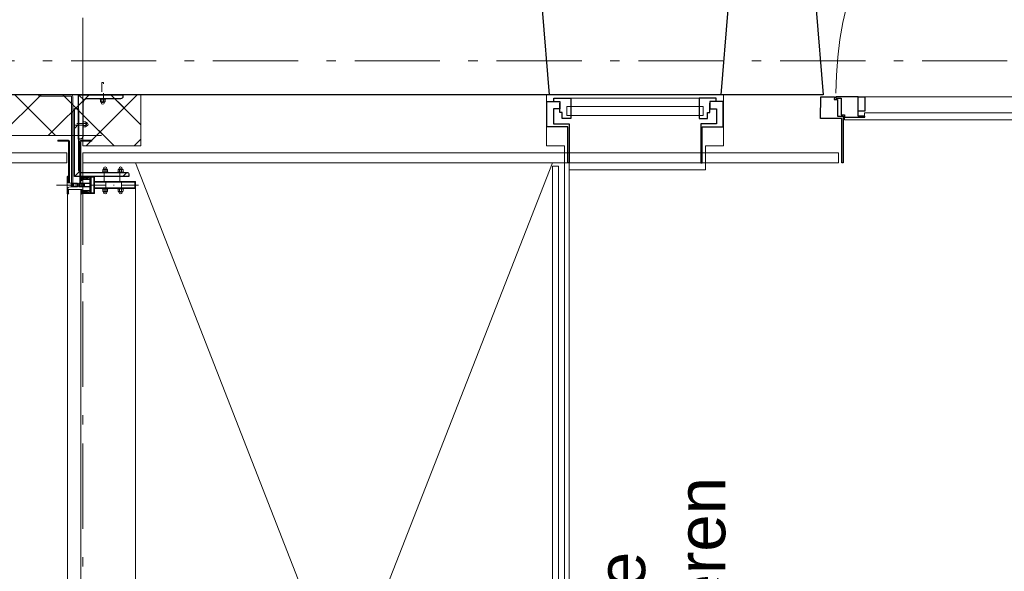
# Model space of a CAD drawing. Header units: millimetres. Extents: x 164327 to 368283, y 131426 to 274001.
# Tile 98 of 160: x 316542 to 319434, y 225384 to 227003. Entities that reach past the tile are written whole.
import ezdxf

# ---------------------------------------------------------------- set-up
doc = ezdxf.new("R2010")
doc.units = ezdxf.units.MM
doc.header["$LTSCALE"] = 400
for name, pattern in [('STYLE_06', [1.041641, 0.625, -0.208282, 0.069427, -0.138931]), ('STYLE_15', [0.240945, 0.11811, -0.059055, 0.004724, -0.059055]), ('STYLE_16', [0.177165, 0.11811, -0.059055]), ('STYLE_21', [0.138889, 0.069444, -0.069444])]:
    doc.linetypes.add(name, pattern=pattern)
for name, color, linetype, lineweight in [('Binnenkozijnen', 140, 'Continuous', 15), ('Buitenkozijnen', 140, 'Continuous', 15), ('mat-beton (ihwg)', 5, 'Continuous', 25), ('mat-glas-hor', 5, 'Continuous', 15), ('mat-isolatie', 140, 'Continuous', 15), ('mat-kalkzandsteen', 5, 'Continuous', 25), ('mat-multiplex-hor', 140, 'Continuous', 15), ('mat-naaldhout', 140, 'Continuous', 15), ('mat-staal', 5, 'Continuous', 25), ('None', 7, 'Continuous', 9), ('Tekst', 140, 'Continuous', 15)]:
    doc.layers.add(name, color=color, linetype=linetype, lineweight=lineweight)
doc.styles.add('Arial', font='arial.ttf', dxfattribs={"height": 211.666667})

# ---------------------------------------------------------------- blocks, each defined once
blk = doc.blocks.new('*X388')
at = {"layer": 'None', "lineweight": 13}
for p, q in [((37321.1, 8492.4), (37441.1, 8372.4)), ((37321.1, 8351), (37441.1, 8231)), ((37321.1, 8209.6), (37411.2, 8119.6))]:
    blk.add_line(p, q, dxfattribs=at)
at = {"layer": 'None', "lineweight": 5}
for p, q in [((37321.1, 8329.7), (37441.1, 8449.7)), ((37324.6, 8191.8), (37441.1, 8308.3)), ((37401.7, 8127.5), (37441.1, 8166.9))]:
    blk.add_line(p, q, dxfattribs=at)
blk = doc.blocks.new('*X389')
at = {"layer": 'None', "lineweight": 5}
for p, q in [((37290.7, 8157.9), (37382.5, 8249.7)), ((37353, 8078.8), (37441.1, 8166.8))]:
    blk.add_line(p, q, dxfattribs=at)
at = {"layer": 'None', "lineweight": 13}
for p, q in [((37422.5, 8249.7), (37441.1, 8231.1)), ((37290.7, 8240.1), (37441.1, 8089.7)), ((37290.7, 8098.7), (37310.6, 8078.8))]:
    blk.add_line(p, q, dxfattribs=at)
blk = doc.blocks.new('*U1223')
at = {"layer": 'Buitenkozijnen', "color": 92, "linetype": 'Continuous', "lineweight": 25}
for p, q in [((37691.1, 6900), (37441.1, 6880)), ((37691.1, 6355), (37441.1, 6375))]:
    blk.add_line(p, q, dxfattribs=at)
at = {"layer": 'Buitenkozijnen', "color": 43, "linetype": 'Continuous', "lineweight": 9}
blk.add_lwpolyline([(37291.1, 6367.5), (37291.1, 6420), (37241.1, 6420), (37241.1, 6835), (37291.1, 6835), (37291.1, 6887.5), (37441.1, 6887.5), (37441.1, 6880), (37691.1, 6900), (37691.1, 6355), (37441.1, 6375), (37441.1, 6367.5)], close=True, dxfattribs=at)
at = {"layer": 'None', "color": 8, "linetype": 'Continuous', "lineweight": 5}
blk.add_line((37431.1, 6815.8), (37431.1, 6439.3), dxfattribs=at)
at = {"layer": 'None', "color": 92, "linetype": 'Continuous', "lineweight": 25}
for points in [[(37421.1, 6886.8), (37421.1, 6847.8), (37399.4, 6847.8), (37399.4, 6866.8), (37356.1, 6866.8), (37356.1, 6821), (37241.1, 6821), (37241.1, 6825), (37347.1, 6825), (37347.1, 6886.8), (37366.1, 6886.8), (37366.1, 6886.8)], [(37421.1, 6368.3), (37421.1, 6407.3), (37399.4, 6407.3), (37399.4, 6388.3), (37356.1, 6388.3), (37356.1, 6434), (37241.1, 6434), (37241.1, 6430), (37347.1, 6430), (37347.1, 6368.3), (37366.1, 6368.3), (37366.1, 6368.3)]]:
    blk.add_lwpolyline(points, close=True, dxfattribs=at)
for points in [[(37421.1, 6865.8), (37431.1, 6865.8), (37431.1, 6815.8), (37371.1, 6815.8), (37371.1, 6840.9), (37389.2, 6840.9), (37389.2, 6847.8), (37416.4, 6847.8)], [(37421.1, 6389.3), (37431.1, 6389.3), (37431.1, 6439.3), (37371.1, 6439.3), (37371.1, 6414.1), (37389.2, 6414.1), (37389.2, 6407.3), (37416.4, 6407.3)]]:
    blk.add_lwpolyline(points, dxfattribs=at)
at = {"layer": 'None', "color": 140, "linetype": 'Continuous', "lineweight": 15}
blk.add_lwpolyline([(37406.9, 6827.5), (37406.9, 6427.5), (37380.5, 6427.5), (37380.5, 6827.5)], close=True, dxfattribs=at)
blk = doc.blocks.new('*U1224')
at = {"layer": 'Binnenkozijnen', "color": 92, "linetype": 'Continuous', "lineweight": 25}
for points in [[(37434.6, 5972.1), (37435.1, 5972.1), (37435.1, 6037), (37431.4, 6037), (37431.4, 6022.1), (37382.6, 6022.1), (37382.6, 6012.1), (37375.1, 6012.1), (37375.1, 5952.1), (37378.6, 5952.1), (37378.6, 5972.1), (37392.6, 5972.1)], [(37434.6, 5078), (37435.1, 5078), (37435.1, 5013), (37431.4, 5013), (37431.4, 5028), (37382.6, 5028), (37382.6, 5038), (37375.1, 5038), (37375.1, 5098), (37378.6, 5098), (37378.6, 5078), (37392.6, 5078)]]:
    blk.add_lwpolyline(points, dxfattribs=at)
for points in [[(37392.6, 5972.1), (37434.6, 5972.1), (37434.6, 5952.1), (37392.6, 5952.1)], [(37392.6, 5098), (37434.6, 5098), (37434.6, 5078), (37392.6, 5078)]]:
    blk.add_lwpolyline(points, close=True, dxfattribs=at)
at = {"layer": 'None', "color": 8, "linetype": 'Continuous', "lineweight": 5}
blk.add_line((37434.6, 5952.1), (37434.6, 5098), dxfattribs=at)
at = {"layer": 'None', "color": 43, "linetype": 'Continuous', "lineweight": 9}
blk.add_line((37434.6, 5010.6), (38493.8, 5015.9), dxfattribs=at)
at = {"layer": 'None', "color": 92, "linetype": 'Continuous', "lineweight": 25}
for points in [[(37435.1, 6081.1), (37435.1, 6041.1), (37427.6, 6042.1), (37427.6, 6032.1), (37378.6, 6032.1), (37378.6, 6016.1), (37241.1, 6016.1), (37241.1, 6020.1), (37371.1, 6020.1), (37371.1, 6066.1), (37371.1, 6066.1), (37371.1, 6082.1)], [(37435.1, 4969), (37435.1, 5009), (37427.6, 5008), (37427.6, 5018), (37378.6, 5018), (37378.6, 5034), (37241.1, 5034), (37241.1, 5030), (37371.1, 5030), (37371.1, 4984), (37371.1, 4984), (37371.1, 4968)]]:
    blk.add_lwpolyline(points, close=True, dxfattribs=at)
at = {"layer": 'None', "color": 140, "linetype": 'Continuous', "lineweight": 15}
blk.add_lwpolyline([(37388.1, 5094.7), (37388.1, 5952.9), (37375.1, 5952.9), (37375.1, 6012.1), (37367.1, 6012.1), (37367.1, 5038), (37375.1, 5038), (37375.1, 5094.7)], close=True, dxfattribs=at)
at = {"layer": 'None', "color": 43, "linetype": 'Continuous', "lineweight": 9}
blk.add_arc((37446.1, 4989), 1048.1, 1.4703, 90, dxfattribs=at)
blk = doc.blocks.new('*U1225')
at = {"layer": 'mat-naaldhout', "color": 92, "lineweight": 25}
blk.add_line((37691.1, 6095), (37441.1, 6075), dxfattribs=at)
at = {"layer": 'Binnenkozijnen', "color": 7}
blk.add_blockref('*U1223', (0, 0), dxfattribs=at)
at = {"layer": 'None', "color": 7}
blk.add_blockref('*U1224', (0, 0), dxfattribs=at)
blk = doc.blocks.new('*U1642')
at = {"layer": 'mat-glas-hor', "lineweight": 15}
blk.add_lwpolyline([(34121.1, 6870), (37231.1, 6870), (37231.1, 6852), (34121.1, 6852)], close=True, dxfattribs=at)
at = {"layer": 'None', "color": 43, "linetype": 'Continuous', "lineweight": 9}
blk.add_line((34111.1, 6835), (37241.1, 6835), dxfattribs=at)
at = {"layer": 'None', "color": 8, "linetype": 'Continuous', "lineweight": 5}
blk.add_line((34111.1, 6820), (37241.1, 6821), dxfattribs=at)
blk = doc.blocks.new('*U131')
at = {"layer": 'None', "color": 8, "lineweight": 5, "flags": 128}
for points in [[(-5, -154.3), (-5, -154.3, 0.414214), (-5.5, -154.8), (-5.5, -172.5), (-5.5, -172.5, 0.414214), (-5, -173), (-4, -173), (-4, -173, 0.414214), (-3.5, -172.5), (-3.5, -172.5, 0.414214), (-4, -172), (-4.5, -172), (-4.5, -168.8), (-4.5, -168.8, -0.414214), (-4, -168.3), (-2.7, -168.3), (-2.7, -168.3, 0.221695), (-1.9, -167.9), (-0.8, -166.5), (-0.8, -166.5, -0.466308), (0.8, -166.5), (2, -167.9), (2, -167.9, 0.221695), (2.7, -168.3), (4, -168.3), (4, -168.3, -0.414214), (4.5, -168.8), (4.5, -172), (4, -172), (4, -172, 0.414214), (3.5, -172.5), (3.5, -172.5, 0.414214), (4, -173), (5, -173), (5, -173, 0.414214), (5.5, -172.5), (5.5, -154.8), (5.5, -154.8, 0.414214), (5, -154.3), (4.7, -154.3), (4.7, -155), (4.7, -155, -0.414214), (4.4, -155.3), (4.1, -155.3), (4.1, -155.3, -0.414214), (3.3, -154.5), (3.3, -150.6), (3.3, -150.6, -0.414214), (4.1, -149.8), (4.4, -149.8), (4.4, -149.8, -0.414214), (4.7, -150.1), (4.7, -150.8), (5, -150.8), (5, -150.8, 0.414214), (5.5, -150.3), (5.5, -137.6), (5.5, -137.6, 0.351868), (5.3, -137.3), (5.3, -137.3, 0.351868), (4.9, -137.5), (4.1, -139.2), (4.1, -139.2, 0.314902), (4.2, -139.4), (4.5, -139.7), (4.5, -139.7, -0.198912), (4.5, -139.9), (4.5, -140.1), (4.5, -140.1, -0.198912), (4.5, -140.3), (4.2, -140.6), (4.2, -140.6, 0.414214), (4.2, -140.8), (4.5, -141.1), (4.5, -141.1, -0.198912), (4.5, -141.3), (4.5, -141.5), (4.5, -141.5, -0.198912), (4.5, -141.7), (4.2, -142), (4.2, -142, 0.414214), (4.2, -142.2), (4.5, -142.5), (4.5, -142.5, -0.198912), (4.5, -142.7), (4.5, -143.2), (4.5, -143.2, -0.087489), (4.5, -143.3), (4.2, -144.1), (4.2, -148.5), (4.2, -148.5, -0.414214), (3.9, -148.8), (-3.9, -148.8), (-3.9, -148.8, -0.414214), (-4.2, -148.5), (-4.2, -144.1), (-4.5, -143.3), (-4.5, -143.3, -0.087489), (-4.5, -143.2), (-4.5, -142.7), (-4.5, -142.7, -0.198912), (-4.4, -142.5), (-4.1, -142.2), (-4.1, -142.2, 0.414214), (-4.1, -142), (-4.4, -141.7), (-4.4, -141.7, -0.198912), (-4.5, -141.5), (-4.5, -141.3), (-4.5, -141.3, -0.198912), (-4.4, -141.1), (-4.1, -140.8), (-4.1, -140.8, 0.414214), (-4.1, -140.6), (-4.4, -140.3), (-4.4, -140.3, -0.198912), (-4.5, -140.1), (-4.5, -139.9), (-4.5, -139.9, -0.198912), (-4.4, -139.7), (-4.1, -139.4), (-4.1, -139.4, 0.314902), (-4.1, -139.2), (-4.9, -137.5), (-4.9, -137.5, 0.351868), (-5.3, -137.3), (-5.3, -137.3, 0.351868), (-5.5, -137.6), (-5.5, -150.3), (-5.5, -150.3, 0.414214), (-5, -150.8), (-4.7, -150.8), (-4.7, -150.1), (-4.7, -150.1, -0.414214), (-4.4, -149.8), (-4.1, -149.8), (-4.1, -149.8, -0.414214), (-3.3, -150.6), (-3.3, -154.5), (-3.3, -154.5, -0.414214), (-4.1, -155.3), (-4.4, -155.3), (-4.4, -155.3, -0.414214), (-4.7, -155), (-4.7, -154.3)], [(-4.5, -161.7, -0.414214), (-4, -161.2), (-2.7, -161.2), (-2.7, -161.2, 0.414214), (-2.5, -161), (-2.5, -160.4), (-2.5, -160.4, 0.414214), (-2.7, -160.2), (-4, -160.2), (-4, -160.2, -0.414214), (-4.5, -159.7), (-4.5, -156.8), (-4.5, -156.8, -0.414214), (-4, -156.3), (4, -156.3), (4, -156.3, -0.414214), (4.5, -156.8), (4.5, -159.7), (4.5, -159.7, -0.414214), (4, -160.2), (2.7, -160.2), (2.7, -160.2, 0.414214), (2.5, -160.4), (2.5, -161), (2.5, -161, 0.414214), (2.7, -161.2), (4, -161.2), (4, -161.2, -0.414214), (4.5, -161.7), (4.5, -166.8), (4.5, -166.8, -0.414214), (4, -167.3), (3, -167.3), (3, -167.3, -0.221695), (2.6, -167.1), (1.5, -165.9), (1.5, -165.9, 0.466308), (-1.5, -165.9), (-2.6, -167.1), (-2.6, -167.1, -0.221695), (-2.9, -167.3), (-4, -167.3), (-4, -167.3, -0.414214), (-4.5, -166.8), (-4.5, -161.7)], [(-1.8, -149.8, 0.414214), (-2.3, -150.3), (-2.3, -155.1), (-2.3, -155.1, 0.414214), (-2.1, -155.3), (2.1, -155.3), (2.1, -155.3, 0.414214), (2.3, -155.1), (2.3, -150.3), (2.3, -150.3, 0.414214), (1.8, -149.8), (-1.8, -149.8)]]:
    blk.add_lwpolyline(points, format="xyb", close=True, dxfattribs=at)
blk = doc.blocks.new('*U132')
at = {"layer": 'None', "color": 8, "lineweight": 5, "flags": 128}
for points in [[(-6, -180.7), (-6, -180.7, -0.388879), (-8.7, -183.2), (-8.7, -183.2), (-20.4, -183.2), (-21.6, -183.9), (-22.9, -183.9), (-22.9, -182.7), (-23.8, -182.7), (-23.8, -184.8), (23.8, -184.8), (23.8, -182.7), (22.9, -182.7), (22.9, -183.9), (21.7, -183.9), (20.4, -183.2), (8.7, -183.2), (8.7, -183.2, -0.388879), (6, -180.7), (6, -180.7), (5.3, -173.2), (2.5, -173.2), (2.5, -171.2), (-2.5, -171.2), (-2.5, -173.2), (-5.3, -173.2), (-6, -180.7)], [(-13.5, -182.8), (-13.5, -181.9), (-14.5, -181.1), (-14.5, -181.1, 0.36397), (-14.9, -181.1), (-14.9, -181.1), (-15.4, -181.5), (-15.4, -181.5, -0.36397), (-15.8, -181.5), (-15.8, -181.5), (-16.3, -181.1), (-16.3, -181.1, 0.36397), (-16.7, -181.1), (-16.7, -181.1), (-17.2, -181.5), (-17.2, -181.5, -0.36397), (-17.6, -181.5), (-17.6, -181.5), (-18.1, -181.1), (-18.1, -181.1, 0.36397), (-18.5, -181.1), (-18.5, -181.1), (-19, -181.5), (-19, -181.5, -0.36397), (-19.4, -181.5), (-19.4, -181.5), (-19.9, -181.1), (-19.9, -181.1, 0.36397), (-20.3, -181.1), (-20.3, -181.1), (-20.8, -181.5), (-20.8, -181.5, -0.36397), (-21.2, -181.5), (-21.2, -181.5), (-21.7, -181.1), (-21.7, -181.1, 0.36397), (-22.1, -181.1), (-22.1, -181.1), (-22.4, -181.3), (-23.2, -181.3), (-23.5, -181.1), (-23.5, -181.1, 0.36397), (-23.9, -181.1), (-23.9, -181.1), (-24.2, -181.3), (-24.5, -181.3), (-24.5, -181.3, -0.267949), (-24.8, -181.2), (-24.8, -181.2), (-24.9, -180.9), (-24.9, -180.9, 0.339454), (-25.3, -180.7), (-25.3, -180.7, 0.339454), (-25.5, -181), (-25.5, -181), (-25.5, -184.4), (-25.5, -184.4, 0.414214), (-25.2, -184.7), (-25.2, -184.7), (-24.3, -184.7), (-24.3, -184.7, 0.414214), (-24, -184.4), (-24, -184.4), (-24, -182.7), (-24, -182.7, 0.236068), (-24.1, -182.5), (-24.1, -182.5), (-24.1, -182.5, -0.548276), (-24, -182.2), (-24, -182.2, -0.548276), (-23.8, -182.4), (-23.8, -182.4), (-23.8, -182.4, 0.250388), (-23.6, -182.3), (-23.6, -182.3), (-22.8, -182.3), (-22.8, -182.3, -0.414214), (-22.5, -182.6), (-22.5, -182.6), (-22.5, -183.3), (-22.5, -183.3, 0.414214), (-22.2, -183.6), (-22.2, -183.6), (-22, -183.6), (-22, -183.6, 0.131652), (-21.8, -183.5), (-21.8, -183.5), (-20.5, -182.8), (-13.5, -182.8)], [(13.5, -182.8), (13.5, -181.9), (14.5, -181.1), (14.5, -181.1, -0.36397), (14.9, -181.1), (14.9, -181.1), (15.4, -181.5), (15.4, -181.5, 0.36397), (15.8, -181.5), (15.8, -181.5), (16.3, -181.1), (16.3, -181.1, -0.36397), (16.7, -181.1), (16.7, -181.1), (17.2, -181.5), (17.2, -181.5, 0.36397), (17.6, -181.5), (17.6, -181.5), (18.1, -181.1), (18.1, -181.1, -0.36397), (18.5, -181.1), (18.5, -181.1), (19, -181.5), (19, -181.5, 0.36397), (19.4, -181.5), (19.4, -181.5), (19.9, -181.1), (19.9, -181.1, -0.36397), (20.3, -181.1), (20.3, -181.1), (20.8, -181.5), (20.8, -181.5, 0.36397), (21.2, -181.5), (21.2, -181.5), (21.7, -181.1), (21.7, -181.1, -0.36397), (22.1, -181.1), (22.1, -181.1), (22.4, -181.3), (23.2, -181.3), (23.5, -181.1), (23.5, -181.1, -0.36397), (23.9, -181.1), (23.9, -181.1), (24.2, -181.3), (24.5, -181.3), (24.5, -181.3, 0.267949), (24.8, -181.2), (24.8, -181.2), (25, -180.9), (25, -180.9, -0.339454), (25.3, -180.7), (25.3, -180.7, -0.339454), (25.5, -181), (25.5, -181), (25.5, -184.4), (25.5, -184.4, -0.414214), (25.2, -184.7), (25.2, -184.7), (24.3, -184.7), (24.3, -184.7, -0.414214), (24, -184.4), (24, -184.4), (24, -182.7), (24, -182.7, -0.236068), (24.1, -182.5), (24.1, -182.5), (24.1, -182.5, 0.548276), (24.1, -182.2), (24.1, -182.2, 0.548276), (23.9, -182.4), (23.9, -182.4), (23.9, -182.4, -0.250388), (23.6, -182.3), (23.6, -182.3), (22.8, -182.3), (22.8, -182.3, 0.414214), (22.5, -182.6), (22.5, -182.6), (22.5, -183.3), (22.5, -183.3, -0.414214), (22.2, -183.6), (22.2, -183.6), (22, -183.6), (22, -183.6, -0.131652), (21.8, -183.5), (21.8, -183.5), (20.5, -182.8), (13.5, -182.8)]]:
    blk.add_lwpolyline(points, format="xyb", close=True, dxfattribs=at)
blk = doc.blocks.new('verticale stijl 150x50 UV')
at = {"layer": 'None', "color": 8, "linetype": 'STYLE_15', "lineweight": 5}
blk.add_line((0, -216), (0, 35), dxfattribs=at)
at = {"layer": 'None', "color": 8, "lineweight": 5}
for p, q in [((-25.6, -142.7), (-25.6, -142.7)), ((-25.6, -144.4), (-25.6, -144.4)), ((-24.8, -133.4), (-24.8, -133.4)), ((-24.8, -134.2), (-24.8, -134.2)), ((-24.8, -135), (-24.8, -135)), ((-24.8, -135.8), (-24.8, -135.8)), ((-24.8, -136.6), (-24.8, -136.6)), ((-24.8, -137.4), (-24.8, -137.4)), ((-24.8, -138.3), (-24.8, -138.3)), ((-24.8, -139.1), (-24.8, -139.1)), ((-24.8, -139.9), (-24.8, -139.9)), ((-24.8, -140.7), (-24.8, -140.7)), ((-24.8, -141.5), (-24.8, -141.5)), ((-24.8, -142.3), (-24.8, -142.3)), ((-24.8, -143.1), (-24.8, -143.1)), ((-24, -133), (-24, -133)), ((-24, -133.8), (-24, -133.8)), ((-24, -134.6), (-24, -134.6)), ((-24, -135.4), (-24, -135.4)), ((-24, -136.2), (-24, -136.2)), ((-24, -137), (-24, -137)), ((-24, -137.9), (-24, -137.9)), ((-24, -138.7), (-24, -138.7)), ((-24, -139.5), (-24, -139.5)), ((-24, -140.3), (-24, -140.3)), ((-24, -141.1), (-24, -141.1)), ((-24, -141.9), (-24, -141.9)), ((-24, -142.7), (-24, -142.7)), ((-24, -144.4), (-24, -144.4)), ((-23.2, -133.4), (-23.2, -133.4)), ((-23.2, -134.2), (-23.2, -134.2)), ((-23.2, -135), (-23.2, -135)), ((-23.2, -135.8), (-23.2, -135.8)), ((-23.2, -136.6), (-23.2, -136.6)), ((-23.2, -137.4), (-23.2, -137.4)), ((-23.2, -138.3), (-23.2, -138.3)), ((-23.2, -139.1), (-23.2, -139.1)), ((-23.2, -139.9), (-23.2, -139.9)), ((-23.2, -140.7), (-23.2, -140.7)), ((-23.2, -141.5), (-23.2, -141.5)), ((-22.4, -133), (-22.4, -133)), ((-22.4, -133.8), (-22.4, -133.8)), ((-22.4, -134.6), (-22.4, -134.6)), ((-22.4, -140.3), (-22.4, -140.3)), ((-22.4, -141.1), (-22.4, -141.1)), ((-22.4, -144.4), (-22.4, -144.4)), ((-21.6, -126.9), (-21.6, -126.9)), ((-21.6, -127.7), (-21.6, -127.7)), ((-21.6, -128.5), (-21.6, -128.5)), ((-21.6, -129.3), (-21.6, -129.3)), ((-21.6, -130.1), (-21.6, -130.1)), ((-21.6, -130.9), (-21.6, -130.9)), ((-21.6, -131.8), (-21.6, -131.8)), ((-21.6, -132.6), (-21.6, -132.6)), ((-21.6, -133.4), (-21.6, -133.4)), ((-21.6, -134.2), (-21.6, -134.2)), ((-21.6, -135), (-21.6, -135)), ((-21.6, -139.9), (-21.6, -139.9)), ((-21.6, -140.7), (-21.6, -140.7)), ((-21.6, -141.5), (-21.6, -141.5)), ((-20.7, -126.5), (-20.7, -126.5)), ((-20.7, -128.9), (-20.7, -128.9)), ((-20.7, -129.7), (-20.7, -129.7)), ((-20.7, -130.5), (-20.7, -130.5)), ((-20.7, -131.4), (-20.7, -131.4)), ((-20.7, -132.2), (-20.7, -132.2)), ((-20.7, -133), (-20.7, -133)), ((-20.7, -133.8), (-20.7, -133.8)), ((-20.7, -134.6), (-20.7, -134.6)), ((-20.7, -135.4), (-20.7, -135.4)), ((-20.7, -136.2), (-20.7, -136.2)), ((-20.7, -137), (-20.7, -137)), ((-20.7, -137.9), (-20.7, -137.9)), ((-20.7, -138.7), (-20.7, -138.7)), ((-20.7, -139.5), (-20.7, -139.5)), ((-20.7, -140.3), (-20.7, -140.3)), ((-20.7, -141.1), (-20.7, -141.1)), ((-20.7, -144.4), (-20.7, -144.4)), ((-19.9, -126.1), (-19.9, -126.1)), ((-19.9, -130.1), (-19.9, -130.1)), ((-19.9, -130.9), (-19.9, -130.9)), ((-19.9, -131.8), (-19.9, -131.8)), ((-19.9, -132.6), (-19.9, -132.6)), ((-19.9, -133.4), (-19.9, -133.4)), ((-19.9, -134.2), (-19.9, -134.2)), ((-19.9, -135), (-19.9, -135)), ((-19.9, -135.8), (-19.9, -135.8)), ((-19.9, -136.6), (-19.9, -136.6)), ((-19.9, -137.4), (-19.9, -137.4)), ((-19.9, -138.3), (-19.9, -138.3)), ((-19.9, -139.1), (-19.9, -139.1)), ((-19.9, -139.9), (-19.9, -139.9)), ((-19.9, -140.7), (-19.9, -140.7)), ((-19.9, -141.5), (-19.9, -141.5)), ((-19.9, -142.3), (-19.9, -142.3)), ((-19.9, -143.1), (-19.9, -143.1)), ((-19.9, -143.9), (-19.9, -143.9)), ((-19.1, -126.5), (-19.1, -126.5)), ((-19.1, -127.3), (-19.1, -127.3)), ((-19.1, -128.9), (-19.1, -128.9)), ((-19.1, -129.7), (-19.1, -129.7)), ((-19.1, -130.5), (-19.1, -130.5)), ((-19.1, -131.4), (-19.1, -131.4)), ((-19.1, -132.2), (-19.1, -132.2)), ((-19.1, -133), (-19.1, -133)), ((-19.1, -133.8), (-19.1, -133.8)), ((-19.1, -134.6), (-19.1, -134.6)), ((-19.1, -140.3), (-19.1, -140.3)), ((-19.1, -141.1), (-19.1, -141.1)), ((-19.1, -141.9), (-19.1, -141.9)), ((-18.3, -127.7), (-18.3, -127.7)), ((-18.3, -128.5), (-18.3, -128.5)), ((-18.3, -129.3), (-18.3, -129.3)), ((-18.3, -133.4), (-18.3, -133.4)), ((-18.3, -134.2), (-18.3, -134.2)), ((-18.3, -135), (-18.3, -135)), ((-18.3, -139.9), (-18.3, -139.9)), ((-18.3, -140.7), (-18.3, -140.7)), ((-18.3, -141.5), (-18.3, -141.5)), ((-18.3, -142.3), (-18.3, -142.3)), ((-17.5, -133), (-17.5, -133)), ((-17.5, -133.8), (-17.5, -133.8)), ((-17.5, -134.6), (-17.5, -134.6)), ((-17.5, -135.4), (-17.5, -135.4)), ((-17.5, -136.2), (-17.5, -136.2)), ((-17.5, -137), (-17.5, -137)), ((-17.5, -137.9), (-17.5, -137.9)), ((-17.5, -138.7), (-17.5, -138.7)), ((-17.5, -139.5), (-17.5, -139.5)), ((-17.5, -140.3), (-17.5, -140.3)), ((-17.5, -141.1), (-17.5, -141.1)), ((-17.5, -141.9), (-17.5, -141.9)), ((-17.5, -142.7), (-17.5, -142.7)), ((-16.7, -133.4), (-16.7, -133.4)), ((-16.7, -134.2), (-16.7, -134.2)), ((-16.7, -135), (-16.7, -135)), ((-16.7, -135.8), (-16.7, -135.8)), ((-16.7, -136.6), (-16.7, -136.6)), ((-16.7, -137.4), (-16.7, -137.4)), ((-16.7, -138.3), (-16.7, -138.3)), ((-16.7, -139.1), (-16.7, -139.1)), ((-16.7, -139.9), (-16.7, -139.9)), ((-16.7, -140.7), (-16.7, -140.7)), ((-16.7, -141.5), (-16.7, -141.5)), ((-16.7, -142.3), (-16.7, -142.3)), ((-16.7, -143.1), (-16.7, -143.1)), ((-15.9, -141.1), (-15.9, -141.1)), ((-15.9, -141.9), (-15.9, -141.9)), ((-15.9, -142.7), (-15.9, -142.7)), ((-15.9, -144.4), (-15.9, -144.4)), ((-15.1, -142.3), (-15.1, -142.3)), ((-15.1, -143.1), (-15.1, -143.1)), ((-15.1, -143.9), (-15.1, -143.9)), ((-14.2, -141.9), (-14.2, -141.9)), ((-14.2, -142.7), (-14.2, -142.7)), ((-14.2, -143.5), (-14.2, -143.5)), ((-14.2, -144.4), (-14.2, -144.4)), ((-13.4, -143.1), (-13.4, -143.1)), ((-13.4, -143.9), (-13.4, -143.9)), ((-24.8, -144.8), (-24.8, -144.8)), ((-23.2, -144.8), (-23.2, -144.8)), ((-21.6, -144.8), (-21.6, -144.8)), ((-15.1, -144.8), (-15.1, -144.8))]:
    blk.add_line(p, q, dxfattribs=at)
at = {"layer": 'None', "color": 8, "linetype": 'STYLE_16', "lineweight": 5}
for p, q in [((-2.2, -155.1), (0, -154.5)), ((-2.2, -156.7), (-2.2, -155.1)), ((-1.5, -156.9), (-1.5, -155)), ((-1, -157), (-1, -155.1)), ((2.3, -155.1), (0, -154.5)), ((1, -157), (1, -155.1)), ((1.5, -156.9), (1.5, -155)), ((2.3, -156.7), (2.3, -155.1))]:
    blk.add_line(p, q, dxfattribs=at)
at = {"layer": 'None', "color": 8, "linetype": 'Continuous', "lineweight": 5, "flags": 128}
for points in [[(-10, 15.4), (10, 15.4), (10, -104.8), (25, -104.8), (25, -116.8), (-25, -116.8), (-25, -104.8), (-10, -104.8)], [(-8, 13.4), (-8, -104.8), (8, -104.8), (8, 13.4)], [(8, -106.8), (-8, -106.8), (-23, -106.8), (-23, -114.8), (23, -114.8), (23, -106.8)]]:
    blk.add_lwpolyline(points, close=True, dxfattribs=at)
at = {"layer": 'None', "color": 8, "lineweight": 5, "flags": 128}
for points in [[(-14.8, -144.8), (-14.8, -144.8, 0.390793), (-13.2, -143.5), (-13.2, -143.5, 0.390793), (-14.4, -141.8), (-14.4, -141.8, -0.352623), (-16, -139.9), (-16, -133.1), (-16, -133.1, 0.414214), (-16.3, -132.8), (-17.6, -132.8), (-18.1, -133), (-18.1, -133, -0.520293), (-18.3, -132.8), (-18.3, -130.1), (-18.2, -130), (-18.2, -128), (-18.2, -128, -0.577863), (-18.1, -127.7), (-18, -127.7), (-18, -127.7, 0.366605), (-17.7, -127.5), (-17.7, -127.5, 0.366605), (-17.9, -127.1), (-17.9, -127.1, -0.130834), (-19.2, -126.1), (-19.2, -126.1, 0.439074), (-20.7, -126.1), (-20.7, -126.1, -0.133252), (-22, -127.1), (-22, -127.1, 0.366605), (-22.2, -127.5), (-22.2, -127.5, 0.366605), (-21.9, -127.7), (-21.8, -127.7), (-21.8, -127.7, -0.577455), (-21.8, -128), (-21.8, -130), (-21.6, -130.1), (-21.6, -132.8), (-21.6, -132.8, -0.52048), (-21.9, -133), (-22.4, -132.8), (-24.7, -132.8), (-24.7, -132.8, 0.414214), (-25, -133.1), (-25, -140.9), (-25, -140.9, -0.255976), (-25.9, -142.6), (-25.9, -142.6, 0.749676), (-25.3, -144.8), (-21.2, -144.8), (-21.2, -144.8, 0.414214), (-19.2, -142.8), (-19.2, -142.8, -0.402808), (-18.7, -142.3), (-18.7, -142.3, -0.402808), (-18.2, -142.8), (-18.2, -142.8, 0.233259), (-18, -143.1), (-14.6, -143.6), (-14.6, -143.6, -0.419014), (-14.5, -143.7), (-14.5, -143.7, -0.419014), (-14.6, -143.8), (-16, -143.8), (-16, -143.8, 0.414214), (-16.5, -144.3), (-16.5, -144.3, 0.414214), (-16, -144.8)], [(-23.2, -141.6), (-23.2, -141.6, 0.418874), (-23.7, -142.1), (-23.7, -142.1, -0.396568), (-25.3, -143.4), (-25.3, -143.4, 0.437017), (-25.7, -143.7), (-25.7, -143.7, 0.437017), (-25.4, -144), (-21.9, -144), (-21.9, -144, 0.263556), (-20.2, -143), (-20.2, -143, 0.552342), (-20.8, -141.8)], [(25, -132.6), (25, -116.8), (23.1, -116.8), (-23.1, -116.8), (-25, -116.8), (-25, -132.6), (-22.1, -132.6), (-22.1, -128), (-22.6, -128), (-22.6, -126.6), (-22.1, -126.6), (-22.1, -124.7), (-21.9, -124.5), (-21.9, -120.3), (-21.9, -120.3, -0.414214), (-20.2, -118.6), (-20.1, -118.6), (-20.1, -118.6, -0.414214), (-18.4, -120.3), (-18.4, -124.5), (-18.2, -124.7), (-18.2, -126.6), (-17.7, -126.6), (-17.7, -128), (-18.2, -128), (-18.2, -132.6), (-16.3, -132.6), (-16.3, -119.8), (-16.3, -119.8, -0.414214), (-15.1, -118.6), (-15.1, -118.6), (-6.5, -118.6), (-6.5, -118.6, -0.414214), (-5.3, -119.8), (-5.3, -136.8), (-3.9, -136.8), (-3.9, -139.6), (-4.3, -140), (-3.9, -140.4), (-3.9, -141), (-4.3, -141.4), (-3.9, -141.8), (-3.9, -142.4), (-4.3, -142.8), (-3.9, -143.8), (-3.9, -148.6), (-2.2, -148.6), (-2.2, -137.8), (-2.2, -137.8, -0.414214), (0, -135.6), (0, -135.6), (0, -135.6, -0.414214), (2.2, -137.8), (2.2, -148.6), (3.9, -148.6), (3.9, -143.8), (4.3, -142.8), (3.9, -142.4), (3.9, -141.8), (4.3, -141.4), (3.9, -141), (3.9, -140.4), (4.3, -140), (3.9, -139.6), (3.9, -136.8), (5.4, -136.8), (5.4, -119.8), (5.4, -119.8, -0.414214), (6.6, -118.6), (6.6, -118.6), (15.1, -118.6), (15.1, -118.6, -0.414214), (16.3, -119.8), (16.3, -132.6), (18.2, -132.6), (18.2, -128), (17.7, -128), (17.7, -126.6), (18.2, -126.6), (18.2, -124.7), (18.5, -124.5), (18.5, -120.3), (18.5, -120.3, -0.414214), (20.2, -118.6), (20.2, -118.6), (20.2, -118.6, -0.414214), (21.9, -120.3), (21.9, -124.5), (22.1, -124.7), (22.1, -126.6), (22.6, -126.6), (22.6, -128), (22.1, -128), (22.1, -132.6)], [(-23, -135.9), (-23, -135.9, -0.414214), (-22.1, -135), (-22.1, -135, -0.414214), (-21.3, -135.9), (-21.3, -138.8), (-21.3, -138.8, -0.414214), (-22.1, -139.6), (-22.1, -139.6, -0.414214), (-23, -138.8)], [(-21, -127.8, -0.29188), (-20.8, -127.3), (-20.3, -126.9), (-20.3, -126.9, -0.344328), (-19.7, -126.9), (-19.2, -127.3), (-19.2, -127.3, -0.29188), (-19, -127.8), (-19.4, -129.5), (-19.4, -129.5, -0.348796), (-20, -130), (-20, -130, -0.348796), (-20.6, -129.5), (-21, -127.8)], [(-18.8, -139.6, -0.414214), (-19.7, -138.8), (-19.7, -135.9), (-19.7, -135.9, -0.414214), (-18.8, -135), (-18.8, -135, -0.414214), (-18, -135.9), (-18, -138.8), (-18, -138.8, -0.414214), (-18.8, -139.6)], [(14.8, -144.8), (14.8, -144.8, -0.390793), (13.3, -143.5), (13.3, -143.5, -0.390793), (14.4, -141.8), (14.4, -141.8, 0.352623), (16, -139.9), (16, -133.1), (16, -133.1, -0.414214), (16.3, -132.8), (17.6, -132.8), (18.1, -133), (18.1, -133, 0.520293), (18.4, -132.8), (18.4, -130.1), (18.2, -130), (18.2, -128), (18.2, -128, 0.577863), (18.2, -127.7), (18.1, -127.7), (18.1, -127.7, -0.366605), (17.8, -127.5), (17.8, -127.5, -0.366605), (18, -127.1), (18, -127.1, 0.130834), (19.3, -126.1), (19.3, -126.1, -0.439074), (20.7, -126.1), (20.7, -126.1, 0.133252), (22.1, -127.1), (22.1, -127.1, -0.366605), (22.3, -127.5), (22.3, -127.5, -0.366605), (22, -127.7), (21.9, -127.7), (21.9, -127.7, 0.577455), (21.8, -128), (21.8, -130), (21.7, -130.1), (21.7, -132.8), (21.7, -132.8, 0.52048), (21.9, -133), (22.4, -132.8), (24.7, -132.8), (24.7, -132.8, -0.414214), (25, -133.1), (25, -140.9), (25, -140.9, 0.255976), (25.9, -142.6), (25.9, -142.6, -0.749676), (25.3, -144.8), (21.2, -144.8), (21.2, -144.8, -0.414214), (19.2, -142.8), (19.2, -142.8, 0.402808), (18.7, -142.3), (18.7, -142.3, 0.402808), (18.2, -142.8), (18.2, -142.8, -0.233259), (18, -143.1), (14.6, -143.6), (14.6, -143.6, 0.419014), (14.5, -143.7), (14.5, -143.7, 0.419014), (14.6, -143.8), (16, -143.8), (16, -143.8, -0.414214), (16.5, -144.3), (16.5, -144.3, -0.414214), (16, -144.8)], [(18.9, -139.6, 0.414214), (19.7, -138.8), (19.7, -135.9), (19.7, -135.9, 0.414214), (18.9, -135), (18.9, -135, 0.414214), (18, -135.9), (18, -138.8), (18, -138.8, 0.414214), (18.9, -139.6)], [(21, -127.8, 0.29188), (20.8, -127.3), (20.3, -126.9), (20.3, -126.9, 0.344328), (19.7, -126.9), (19.2, -127.3), (19.2, -127.3, 0.29188), (19, -127.8), (19.4, -129.5), (19.4, -129.5, 0.348796), (20, -130), (20, -130, 0.348796), (20.6, -129.5), (21, -127.8)], [(23.2, -141.6), (23.2, -141.6, -0.418874), (23.7, -142.1), (23.7, -142.1, 0.396568), (25.3, -143.4), (25.3, -143.4, -0.437017), (25.7, -143.7), (25.7, -143.7, -0.437017), (25.4, -144), (21.9, -144), (21.9, -144, -0.263556), (20.2, -143), (20.2, -143, -0.552342), (20.8, -141.8)], [(23, -135.9), (23, -135.9, 0.414214), (22.2, -135), (22.2, -135, 0.414214), (21.3, -135.9), (21.3, -138.8), (21.3, -138.8, 0.414214), (22.2, -139.6), (22.2, -139.6, 0.414214), (23, -138.8)], [(0, -157.1), (0, -157.1, -0.163834), (-4.3, -155.6), (-4.3, -155.6), (-4.3, -155.6, -0.234469), (-4.7, -154.8), (-4.7, -154.8), (-4.7, -153.6), (4.8, -153.6), (4.8, -154.8), (4.8, -154.8, -0.234469), (4.4, -155.6), (4.4, -155.6), (4.4, -155.6, -0.163834), (0, -157.1), (0, -157.1)]]:
    blk.add_lwpolyline(points, format="xyb", close=True, dxfattribs=at)
blk.add_lwpolyline([(4, -118.6), (4, -134.3), (-4, -134.3), (-4, -118.6)], close=True, dxfattribs=at)
at = {"layer": 'None', "color": 8, "linetype": 'STYLE_16', "lineweight": 5}
for centre, radius, start, end in [((-1.6, -158.4), 3.38, 79.3357, 100.6643), ((0, -163.2), 8.16, 82.9585, 97.0415), ((0, -160.4), 3.5, 73.4149, 106.5851), ((1.6, -158.4), 3.38, 79.3357, 100.6643)]:
    blk.add_arc(centre, radius, start, end, dxfattribs=at)
at = {"layer": 'None', "color": 7}
for name in ['*U131', '*U132']:
    blk.add_blockref(name, (0, 0), dxfattribs=at)
blk = doc.blocks.new('*X1645')
at = {"layer": 'None', "lineweight": 9}
blk.add_line((-36.4, -36.4), (-20.3, -20.3), dxfattribs=at)
blk = doc.blocks.new('*U1646')
at = {"layer": 'None', "color": 92, "linetype": 'Continuous', "lineweight": 25, "flags": 128}
blk.add_lwpolyline([(-36.4, -36.4), (-36.4, 93.6), (-31.4, 93.6, -0.414214), (-24.4, 86.6), (-24.4, -10.4, 0.414214), (-10.4, -24.4), (86.6, -24.4, -0.414214), (93.6, -31.4), (93.6, -36.4)], format="xyb", close=True, dxfattribs=at)
at = {"layer": 'None', "color": 92}
blk.add_blockref('*X1645', (0, 0), dxfattribs=at)
blk = doc.blocks.new('*X1647')
at = {"layer": 'None', "lineweight": 25}
for p, q in [((0, 141.4), (12, 153.4)), ((141.4, 0), (153.4, 12))]:
    blk.add_line(p, q, dxfattribs=at)
at = {"layer": 'None', "lineweight": 9}
blk.add_line((0, 0), (14.3, 14.3), dxfattribs=at)
blk = doc.blocks.new('*U1648')
at = {"layer": 'mat-staal', "lineweight": 25, "flags": 128}
blk.add_lwpolyline([(0, 0), (0, 200), (6, 200, -0.414214), (12, 194), (12, 20, 0.414214), (20, 12), (154, 12, -0.414214), (160, 6), (160, 0)], format="xyb", close=True, dxfattribs=at)
at = {"layer": 'mat-staal'}
blk.add_blockref('*X1647', (0, 0), dxfattribs=at)
blk = doc.blocks.new('*U1649')
at = {"layer": 'None', "color": 140, "linetype": 'Continuous', "lineweight": 15}
for p, q in [((37304.4, 8323.2), (37304.4, 8291.7)), ((37304.4, 8323.2), (37307.4, 8323.2)), ((37307.4, 8323.2), (37307.4, 8291.7)), ((37182.4, 8291.2), (37303.9, 8291.2)), ((37182.4, 8288.2), (37182.4, 8291.2)), ((37182.4, 8288.2), (37303.9, 8288.2))]:
    blk.add_line(p, q, dxfattribs=at)
for radius in [0.5, 3.5]:
    blk.add_arc((37303.9, 8291.7), radius, 270, 360, dxfattribs=at)
blk = doc.blocks.new('*U1650')
at = {"layer": 'None', "color": 140, "linetype": 'Continuous', "lineweight": 15}
for p, q in [((37437.1, 8379.2), (37437.1, 8284.2)), ((37437.1, 8379.2), (37441.1, 8379.2)), ((37441.1, 8379.2), (37441.1, 8284.2)), ((37172.4, 8283.2), (37436.1, 8283.2)), ((37172.4, 8279.2), (37172.4, 8283.2)), ((37172.4, 8279.2), (37436.1, 8279.2))]:
    blk.add_line(p, q, dxfattribs=at)
for radius in [1, 5]:
    blk.add_arc((37436.1, 8284.2), radius, 270, 360, dxfattribs=at)
blk = doc.blocks.new('*U1651')
at = {"layer": 'None', "color": 140, "linetype": 'Continuous', "lineweight": 15}
for p, q in [((37182.4, 8258), (37182.4, 8255)), ((37303.9, 8258), (37182.4, 8258)), ((37303.9, 8255), (37182.4, 8255)), ((37304.4, 8254.5), (37304.4, 8223)), ((37307.4, 8254.5), (37307.4, 8223)), ((37304.4, 8223), (37307.4, 8223))]:
    blk.add_line(p, q, dxfattribs=at)
for radius in [3.5, 0.5]:
    blk.add_arc((37303.9, 8254.5), radius, 0, 90, dxfattribs=at)
blk = doc.blocks.new('*U1652')
at = {"layer": 'None', "color": 8, "linetype": 'Continuous', "lineweight": 5}
for p, q in [((37215.1, 8187), (37221.1, 8187)), ((37215.1, 8181), (37221.1, 8181))]:
    blk.add_line(p, q, dxfattribs=at)
at = {"layer": 'None', "color": 8, "lineweight": 5}
for p, q in [((37224.1, 8189), (37222.1, 8189)), ((37224.1, 8179), (37222.1, 8179))]:
    blk.add_line(p, q, dxfattribs=at)
at = {"layer": 'None', "color": 8, "linetype": 'Continuous', "lineweight": 5}
blk.add_lwpolyline([(37213.1, 8193), (37214.1, 8193), (37214.1, 8175), (37213.1, 8175)], close=True, dxfattribs=at)
at = {"layer": 'None', "color": 8, "linetype": 'STYLE_21', "lineweight": 5}
blk.add_lwpolyline([(37224.1, 8186.5), (37213.1, 8186.5), (37213.1, 8181.5), (37224.1, 8181.5)], close=True, dxfattribs=at)
at = {"layer": 'None', "color": 8, "linetype": 'Continuous', "lineweight": 5, "flags": 128}
blk.add_lwpolyline([(37214.1, 8190, -0.414214), (37215.1, 8191), (37221.1, 8191, -0.414214), (37222.1, 8190), (37222.1, 8178, -0.414214), (37221.1, 8177), (37215.1, 8177, -0.414214), (37214.1, 8178)], format="xyb", close=True, dxfattribs=at)
at = {"layer": 'None', "color": 8, "linetype": 'Continuous', "lineweight": 5}
for centre, start, end in [((37215.1, 8188), 180, 270), ((37215.1, 8186), 90, 180), ((37221.1, 8188), 270, 0), ((37221.1, 8186), 0, 90), ((37215.1, 8180), 90, 180), ((37221.1, 8182), 270, 0), ((37221.1, 8180), 0, 90)]:
    blk.add_arc(centre, 1, start, end, dxfattribs=at)
at = {"layer": 'None', "color": 8, "lineweight": 5}
blk.add_arc((37224.1, 8184), 5, 270, 90, dxfattribs=at)
blk = doc.blocks.new('*U1653')
at = {"layer": 'None', "color": 8, "lineweight": 5}
for p, q in [((37155.1, 8189), (37157.1, 8189)), ((37155.1, 8179), (37157.1, 8179))]:
    blk.add_line(p, q, dxfattribs=at)
at = {"layer": 'None', "color": 8, "linetype": 'Continuous', "lineweight": 5}
for p, q in [((37164.1, 8187), (37158.1, 8187)), ((37164.1, 8181), (37158.1, 8181))]:
    blk.add_line(p, q, dxfattribs=at)
at = {"layer": 'None', "color": 8, "linetype": 'STYLE_21', "lineweight": 5}
blk.add_lwpolyline([(37155.1, 8181.5), (37213.1, 8181.5), (37213.1, 8186.5), (37155.1, 8186.5)], close=True, dxfattribs=at)
at = {"layer": 'None', "color": 8, "linetype": 'Continuous', "lineweight": 5, "flags": 128}
blk.add_lwpolyline([(37165.1, 8178, -0.414214), (37164.1, 8177), (37158.1, 8177, -0.414214), (37157.1, 8178), (37157.1, 8190, -0.414214), (37158.1, 8191), (37164.1, 8191, -0.414214), (37165.1, 8190)], format="xyb", close=True, dxfattribs=at)
at = {"layer": 'None', "color": 8, "linetype": 'Continuous', "lineweight": 5}
blk.add_lwpolyline([(37165.1, 8193), (37166.1, 8193), (37166.1, 8175), (37165.1, 8175)], close=True, dxfattribs=at)
at = {"layer": 'None', "color": 8, "lineweight": 5}
blk.add_arc((37155.1, 8184), 5, 90, 270, dxfattribs=at)
at = {"layer": 'None', "color": 8, "linetype": 'Continuous', "lineweight": 5}
for centre, start, end in [((37158.1, 8188), 180, 270), ((37158.1, 8186), 90, 180), ((37164.1, 8188), 270, 0), ((37158.1, 8182), 180, 270), ((37158.1, 8180), 90, 180), ((37164.1, 8182), 270, 0), ((37164.1, 8180), 0, 90)]:
    blk.add_arc(centre, 1, start, end, dxfattribs=at)
blk = doc.blocks.new('*U1654')
at = {"layer": 'None', "color": 8, "lineweight": 5}
for p, q in [((37418.1, 8195.9), (37420.1, 8195.9)), ((37418.1, 8185.9), (37420.1, 8185.9))]:
    blk.add_line(p, q, dxfattribs=at)
at = {"layer": 'None', "color": 8, "linetype": 'Continuous', "lineweight": 5}
for p, q in [((37427.1, 8193.9), (37421.1, 8193.9)), ((37427.1, 8187.9), (37421.1, 8187.9))]:
    blk.add_line(p, q, dxfattribs=at)
at = {"layer": 'None', "color": 8, "linetype": 'STYLE_21', "lineweight": 5}
blk.add_lwpolyline([(37418.1, 8188.4), (37477.1, 8188.4), (37477.1, 8193.4), (37418.1, 8193.4)], close=True, dxfattribs=at)
at = {"layer": 'None', "color": 8, "linetype": 'Continuous', "lineweight": 5, "flags": 128}
blk.add_lwpolyline([(37428.1, 8184.9, -0.414214), (37427.1, 8183.9), (37421.1, 8183.9, -0.414214), (37420.1, 8184.9), (37420.1, 8196.9, -0.414214), (37421.1, 8197.9), (37427.1, 8197.9, -0.414214), (37428.1, 8196.9)], format="xyb", close=True, dxfattribs=at)
at = {"layer": 'None', "color": 8, "linetype": 'Continuous', "lineweight": 5}
blk.add_lwpolyline([(37428.1, 8199.9), (37429.1, 8199.9), (37429.1, 8181.9), (37428.1, 8181.9)], close=True, dxfattribs=at)
at = {"layer": 'None', "color": 8, "lineweight": 5}
blk.add_arc((37418.1, 8190.9), 5, 90, 270, dxfattribs=at)
at = {"layer": 'None', "color": 8, "linetype": 'Continuous', "lineweight": 5}
for centre, start, end in [((37421.1, 8194.9), 180, 270), ((37421.1, 8192.9), 90, 180), ((37421.1, 8188.9), 180, 270), ((37421.1, 8186.9), 90, 180), ((37427.1, 8194.9), 270, 0), ((37427.1, 8188.9), 270, 0), ((37427.1, 8186.9), 0, 90)]:
    blk.add_arc(centre, 1, start, end, dxfattribs=at)
blk = doc.blocks.new('*U1655')
at = {"layer": 'None', "color": 8, "linetype": 'Continuous', "lineweight": 5}
for p, q in [((37351.2, 8247.9), (37351.2, 8241.9)), ((37357.2, 8247.9), (37357.2, 8241.9))]:
    blk.add_line(p, q, dxfattribs=at)
at = {"layer": 'None', "color": 8, "lineweight": 5}
for p, q in [((37349.2, 8238.9), (37349.2, 8240.9)), ((37359.2, 8238.9), (37359.2, 8240.9))]:
    blk.add_line(p, q, dxfattribs=at)
at = {"layer": 'None', "color": 8, "linetype": 'STYLE_21', "lineweight": 5}
blk.add_lwpolyline([(37356.7, 8238.9), (37356.7, 8273.9), (37351.7, 8273.9), (37351.7, 8238.9)], close=True, dxfattribs=at)
at = {"layer": 'None', "color": 8, "linetype": 'Continuous', "lineweight": 5}
blk.add_lwpolyline([(37345.2, 8249.9), (37363.2, 8249.9), (37363.2, 8248.9), (37345.2, 8248.9)], close=True, dxfattribs=at)
at = {"layer": 'None', "color": 8, "linetype": 'Continuous', "lineweight": 5, "flags": 128}
blk.add_lwpolyline([(37360.2, 8248.9, -0.414214), (37361.2, 8247.9), (37361.2, 8241.9, -0.414214), (37360.2, 8240.9), (37348.2, 8240.9, -0.414214), (37347.2, 8241.9), (37347.2, 8247.9, -0.414214), (37348.2, 8248.9)], format="xyb", close=True, dxfattribs=at)
at = {"layer": 'None', "color": 8, "linetype": 'Continuous', "lineweight": 5}
for centre, start, end in [((37350.2, 8247.9), 0, 90), ((37356.2, 8247.9), 0, 90), ((37358.2, 8247.9), 90, 180), ((37350.2, 8241.9), 270, 0), ((37352.2, 8241.9), 180, 270), ((37356.2, 8241.9), 270, 0), ((37358.2, 8241.9), 180, 270)]:
    blk.add_arc(centre, 1, start, end, dxfattribs=at)
at = {"layer": 'None', "color": 8, "lineweight": 5}
blk.add_arc((37354.2, 8238.9), 5, 180, 0, dxfattribs=at)
blk = doc.blocks.new('*U1656')
at = {"layer": 'None', "color": 8, "linetype": 'Continuous', "lineweight": 5}
for p, q in [((37215.1, 8141.5), (37221.1, 8141.5)), ((37215.1, 8135.5), (37221.1, 8135.5))]:
    blk.add_line(p, q, dxfattribs=at)
at = {"layer": 'None', "color": 8, "lineweight": 5}
for p, q in [((37224.1, 8143.5), (37222.1, 8143.5)), ((37224.1, 8133.5), (37222.1, 8133.5))]:
    blk.add_line(p, q, dxfattribs=at)
at = {"layer": 'None', "color": 8, "linetype": 'Continuous', "lineweight": 5}
blk.add_lwpolyline([(37213.1, 8147.5), (37214.1, 8147.5), (37214.1, 8129.5), (37213.1, 8129.5)], close=True, dxfattribs=at)
at = {"layer": 'None', "color": 8, "linetype": 'STYLE_21', "lineweight": 5}
blk.add_lwpolyline([(37224.1, 8141), (37213.1, 8141), (37213.1, 8136), (37224.1, 8136)], close=True, dxfattribs=at)
at = {"layer": 'None', "color": 8, "linetype": 'Continuous', "lineweight": 5, "flags": 128}
blk.add_lwpolyline([(37214.1, 8144.5, -0.414214), (37215.1, 8145.5), (37221.1, 8145.5, -0.414214), (37222.1, 8144.5), (37222.1, 8132.5, -0.414214), (37221.1, 8131.5), (37215.1, 8131.5, -0.414214), (37214.1, 8132.5)], format="xyb", close=True, dxfattribs=at)
at = {"layer": 'None', "color": 8, "linetype": 'Continuous', "lineweight": 5}
for centre, start, end in [((37215.1, 8142.5), 180, 270), ((37215.1, 8140.5), 90, 180), ((37215.1, 8134.5), 90, 180), ((37221.1, 8142.5), 270, 0), ((37221.1, 8140.5), 0, 90), ((37221.1, 8136.5), 270, 0), ((37221.1, 8134.5), 0, 90)]:
    blk.add_arc(centre, 1, start, end, dxfattribs=at)
at = {"layer": 'None', "color": 8, "lineweight": 5}
blk.add_arc((37224.1, 8138.5), 5, 270, 90, dxfattribs=at)
blk = doc.blocks.new('*U1657')
at = {"layer": 'None', "color": 8, "lineweight": 5}
for p, q in [((37155.1, 8143.5), (37157.1, 8143.5)), ((37155.1, 8133.5), (37157.1, 8133.5))]:
    blk.add_line(p, q, dxfattribs=at)
at = {"layer": 'None', "color": 8, "linetype": 'Continuous', "lineweight": 5}
for p, q in [((37164.1, 8141.5), (37158.1, 8141.5)), ((37164.1, 8135.5), (37158.1, 8135.5))]:
    blk.add_line(p, q, dxfattribs=at)
at = {"layer": 'None', "color": 8, "linetype": 'STYLE_21', "lineweight": 5}
blk.add_lwpolyline([(37155.1, 8136), (37213.1, 8136), (37213.1, 8141), (37155.1, 8141)], close=True, dxfattribs=at)
at = {"layer": 'None', "color": 8, "linetype": 'Continuous', "lineweight": 5, "flags": 128}
blk.add_lwpolyline([(37165.1, 8132.5, -0.414214), (37164.1, 8131.5), (37158.1, 8131.5, -0.414214), (37157.1, 8132.5), (37157.1, 8144.5, -0.414214), (37158.1, 8145.5), (37164.1, 8145.5, -0.414214), (37165.1, 8144.5)], format="xyb", close=True, dxfattribs=at)
at = {"layer": 'None', "color": 8, "linetype": 'Continuous', "lineweight": 5}
blk.add_lwpolyline([(37165.1, 8147.5), (37166.1, 8147.5), (37166.1, 8129.5), (37165.1, 8129.5)], close=True, dxfattribs=at)
at = {"layer": 'None', "color": 8, "lineweight": 5}
blk.add_arc((37155.1, 8138.5), 5, 90, 270, dxfattribs=at)
at = {"layer": 'None', "color": 8, "linetype": 'Continuous', "lineweight": 5}
for centre, start, end in [((37158.1, 8142.5), 180, 270), ((37158.1, 8140.5), 90, 180), ((37158.1, 8136.5), 180, 270), ((37158.1, 8134.5), 90, 180), ((37164.1, 8142.5), 270, 0), ((37164.1, 8136.5), 270, 0), ((37164.1, 8134.5), 0, 90)]:
    blk.add_arc(centre, 1, start, end, dxfattribs=at)
blk = doc.blocks.new('*U1658')
at = {"layer": 'mat-kalkzandsteen', "color": 7, "xscale": -1, "rotation": 180}
blk.add_blockref('verticale stijl 150x50 UV', (37176.1, 8110.4), dxfattribs=at)
at = {"layer": 'mat-staal'}
for name, p, rotation in [('*U1648', (37201.1, 8273.9), 270), ('*U1646', (37404.7, 8225.5), 180)]:
    blk.add_blockref(name, p, dxfattribs=dict(at, rotation=rotation))
at = {"layer": 'None', "color": 7}
for name in ['*U1650', '*U1649', '*U1655', '*U1651', '*U1653', '*U1652', '*U1654', '*U1657', '*U1656']:
    blk.add_blockref(name, (0, 0), dxfattribs=at)
blk = doc.blocks.new('*U1659')
at = {"layer": 'None', "color": 140, "lineweight": 15}
for p, q in [((37162.6, 8295), (29439.6, 8295)), ((37162.6, 8295), (37162.6, 8255)), ((37162.6, 8255), (29439.6, 8255))]:
    blk.add_line(p, q, dxfattribs=at)
at = {"layer": 'None', "color": 43, "linetype": 'Continuous', "lineweight": 9}
blk.add_line((29436.1, 8095), (37166.1, 8095), dxfattribs=at)
at = {"layer": 'None', "color": 7}
blk.add_blockref('*U1658', (0, 0), dxfattribs=at)

msp = doc.modelspace()

# ---------------------------------------------------------------- linework, layer by layer
at = {"layer": 'mat-beton (ihwg)', "lineweight": 25}
msp.add_line((318901.97992, 226782.79912), (284076.97992, 226782.79912), dxfattribs=at)
at = {"layer": 'mat-isolatie', "lineweight": 15}
for p, q in [((316882.34838, 226782.79912), (284076.97992, 226782.79912)), ((316782.34838, 226662.79912), (283956.97992, 226662.79912))]:
    msp.add_line(p, q, dxfattribs=at)
at = {"layer": 'mat-multiplex-hor', "lineweight": 15}
for p, q in [((316679.97992, 226612.75864), (283906.97992, 226612.75864)), ((316679.97992, 226612.75864), (316679.97992, 226582.75864)), ((316726.97992, 226612.75864), (316726.97992, 226582.75864)), ((318946.93092, 226612.75864), (316726.97992, 226612.75864)), ((318946.93092, 226612.75864), (318946.93092, 226582.75864)), ((316679.97992, 226582.75864), (283876.97992, 226582.75864)), ((318946.93092, 226582.75864), (316726.97992, 226582.75864))]:
    msp.add_line(p, q, dxfattribs=at)
at = {"layer": 'None', "color": 43, "linetype": 'STYLE_06', "lineweight": 9}
for p, q in [((316726.97992, 244091.65849), (316726.97992, 225383.68849)), ((282527.19276, 226882.75849), (323727.13992, 226882.75849))]:
    msp.add_line(p, q, dxfattribs=at)
at = {"layer": 'None', "color": 8, "linetype": 'Continuous', "lineweight": 5}
for p, q in [((318106.98469, 226582.75864), (316881.97992, 223452.75864)), ((318106.98438, 223452.75825), (316881.97992, 226582.75825)), ((318155.99144, 226582.75864), (318556.93092, 226582.75864)), ((318155.99144, 226562.75864), (318155.99144, 226582.75864)), ((318556.93092, 226562.75864), (318556.93092, 226582.75864)), ((318155.99144, 226562.75864), (318556.93092, 226562.75864))]:
    msp.add_line(p, q, dxfattribs=at)
at = {"layer": 'None', "color": 140, "linetype": 'Continuous', "lineweight": 15}
msp.add_lwpolyline([(316727.324, 226632.35864), (316727.324, 226782.75864), (316898.21792, 226782.75864), (316898.21792, 226632.35864)], close=True, dxfattribs=at)

# ---------------------------------------------------------------- block references
at = {"layer": 'mat-isolatie', "rotation": 90}
msp.add_blockref('*X388', (324976.97992, 189341.69912), dxfattribs=at)
at = {"layer": 'None', "color": 7, "rotation": 90}
for name in ['*U1225', '*U1659', '*U1642']:
    msp.add_blockref(name, (324976.97992, 189341.69912), dxfattribs=at)
at = {"layer": 'None', "color": 140, "rotation": 90}
msp.add_blockref('*X389', (324976.97992, 189341.69912), dxfattribs=at)

# ---------------------------------------------------------------- texts
at = {"layer": 'Tekst', "color": 43, "insert": (318238.36444, 223885.2201), "char_height": 141.1111111, "attachment_point": 1, "rotation": 90, "style": 'Arial'}
msp.add_mtext('glazen balustrade\\Pin 3 platen uitvoeren', dxfattribs=at)

doc.saveas('drawing.dxf')
